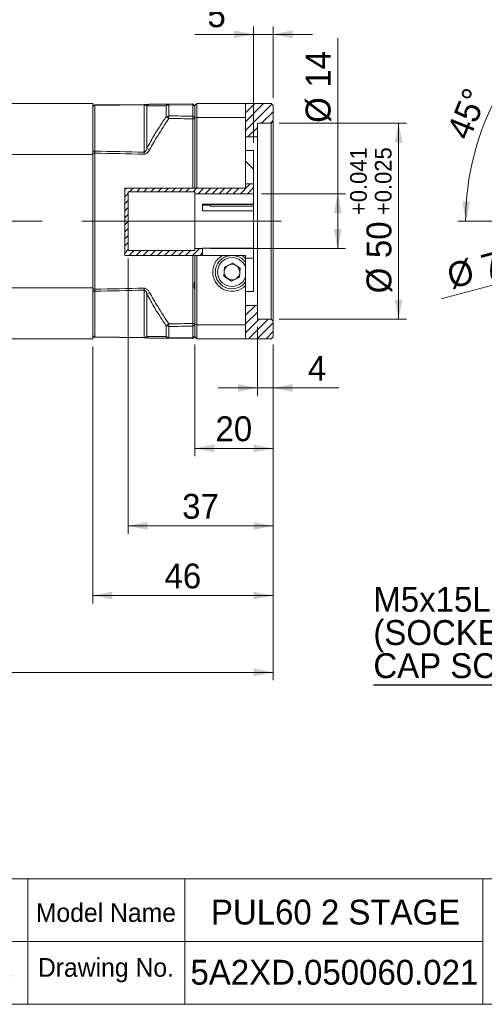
# Model space of a CAD drawing. Header units: millimetres. Extents: x 20 to 574, y 20 to 400.
# Tile 2 of 4: x 318 to 436, y 20 to 271. Entities that reach past the tile are written whole.
import ezdxf

# ---------------------------------------------------------------- set-up
doc = ezdxf.new("R2010")
doc.units = ezdxf.units.MM
doc.header["$LTSCALE"] = 2
doc.linetypes.add('CENTERX2', pattern=[20.32, 12.7, -2.54, 2.54, -2.54])
doc.styles.add('SLDTEXTSTYLE0', font='ARIAL.TTF', dxfattribs={"width": 0.948})
doc.styles.get("Standard").update_dxf_attribs({"font": 'ARIAL.TTF'})
doc.dimstyles.new('SLDDIMSTYLE0', dxfattribs={"dimtxt": 6.163965, "dimasz": 5, "dimexe": 0, "dimexo": 0.0625, "dimgap": 1.540991, "dimtad": 1, "dimdec": 4, "dimrnd": 1e-09, "dimzin": 12, "dimdsep": 46, "dimtxsty": 'SLDTEXTSTYLE0', "dimsah": 1, "dimcen": 0.09, "dimadec": 0, "dimazin": 0, "dimtfac": 1, "dimtdec": 4, "dimtmove": 0, "dimatfit": 3, "dimfxl": 0, "dimtolj": 1, "dimtzin": 12, "dimarcsym": 0})
doc.dimstyles.new('SLDDIMSTYLE1', dxfattribs={"dimtxt": 6.163965, "dimasz": 5, "dimexe": 0, "dimexo": 0.0625, "dimgap": 1.540991, "dimtad": 1, "dimdec": 4, "dimrnd": 1e-09, "dimzin": 12, "dimdsep": 46, "dimtxsty": 'SLDTEXTSTYLE0', "dimsah": 1, "dimcen": 0.09, "dimadec": 0, "dimazin": 0, "dimtfac": 1, "dimtdec": 4, "dimtofl": 0, "dimtmove": 0, "dimatfit": 3, "dimfxl": 0, "dimtolj": 1, "dimtzin": 12, "dimarcsym": 0})
doc.dimstyles.new('SLDDIMSTYLE2', dxfattribs={"dimtxt": 6.163965, "dimasz": 5, "dimexe": 0, "dimexo": 0.0625, "dimgap": 1.540991, "dimtad": 1, "dimdec": 4, "dimlfac": 2, "dimzin": 12, "dimdsep": 46, "dimtxsty": 'SLDTEXTSTYLE0', "dimsah": 1, "dimcen": 0.09, "dimadec": 4, "dimazin": 0, "dimtfac": 1, "dimtdec": 4, "dimtofl": 0, "dimtmove": 0, "dimatfit": 3, "dimfxl": 0, "dimtolj": 1, "dimtzin": 12, "dimarcsym": 0})
doc.dimstyles.new('SLDDIMSTYLE3', dxfattribs={"dimtxt": 0, "dimasz": 5, "dimexe": 0, "dimexo": 0.0625, "dimgap": 0, "dimtad": 0, "dimtih": 1, "dimtoh": 1, "dimdec": 0, "dimrnd": 1e-09, "dimzin": 0, "dimdsep": 46, "dimtxsty": 'Standard', "dimsah": 1, "dimcen": 0.09, "dimadec": 0, "dimazin": 0, "dimtfac": 5, "dimtdec": 0, "dimtofl": 0, "dimtmove": 0, "dimatfit": 3, "dimfxl": 0, "dimtolj": 1, "dimtzin": 0, "dimarcsym": 0})
doc.dimstyles.new('SLDDIMSTYLE4', dxfattribs={"dimtxt": 6.163965, "dimasz": 5, "dimexe": 0, "dimexo": 0.0625, "dimgap": 1.540991, "dimtad": 1, "dimdec": 4, "dimrnd": 1e-09, "dimzin": 12, "dimdsep": 46, "dimtxsty": 'SLDTEXTSTYLE0', "dimsah": 1, "dimcen": 0.09, "dimadec": 0, "dimazin": 0, "dimtfac": 1, "dimtdec": 4, "dimtofl": 0, "dimtmove": 0, "dimatfit": 3, "dimfxl": 0, "dimtolj": 1, "dimtzin": 12, "dimarcsym": 0})
doc.dimstyles.new('SLDDIMSTYLE7', dxfattribs={"dimtxt": 6.163965, "dimasz": 5, "dimexe": 0, "dimexo": 0.0625, "dimgap": 1.540991, "dimtad": 1, "dimdec": 4, "dimrnd": 1e-09, "dimzin": 12, "dimdsep": 46, "dimtxsty": 'SLDTEXTSTYLE0', "dimsah": 1, "dimcen": 0.09, "dimadec": 0, "dimazin": 0, "dimtol": 1, "dimtp": 0.041, "dimtm": -0.025, "dimtfac": 1, "dimtdec": 3, "dimtofl": 0, "dimtmove": 0, "dimatfit": 3, "dimfxl": 0, "dimtolj": 1, "dimarcsym": 0})
doc.dimstyles.new('SLDDIMSTYLE8', dxfattribs={"dimtxt": 6.163965, "dimasz": 5, "dimexe": 0, "dimexo": 0.0625, "dimgap": 1.540991, "dimtad": 0, "dimtih": 1, "dimtoh": 1, "dimdec": 0, "dimrnd": 1e-09, "dimzin": 12, "dimdsep": 46, "dimtxsty": 'SLDTEXTSTYLE0', "dimsah": 1, "dimcen": 0.09, "dimadec": 0, "dimazin": 0, "dimtfac": 1, "dimtdec": 4, "dimtofl": 0, "dimtmove": 0, "dimatfit": 3, "dimfxl": 0, "dimtolj": 1, "dimtzin": 12, "dimarcsym": 0})

# ---------------------------------------------------------------- blocks, each defined once
blk = doc.blocks.new('單位定位')
at = {"color": 7, "linetype": 'Continuous', "lineweight": 0}
for p, q in [((320.05, 52.01), (258.72, 52.01)), ((258.72, 52.01), (258.72, 20.01)), ((287.75, 52.01), (287.75, 20.01)), ((320.05, 36.01), (258.72, 36.01)), ((305.37, 29.25), (315.13, 31.25)), ((315.13, 31.25), (315.13, 23.25)), ((305.37, 29.25), (305.37, 25.25)), ((305.37, 25.25), (315.13, 23.25))]:
    blk.add_line(p, q, dxfattribs=at)
at = {"color": 7, "linetype": 'CENTERX2', "lineweight": 0}
for p, q in [((296.92, 33.36), (296.92, 21.34)), ((291.67, 27.24), (302.2, 27.24)), ((304.66, 27.24), (315.99, 27.24))]:
    blk.add_line(p, q, dxfattribs=at)
at = {"color": 7, "linetype": 'Continuous', "lineweight": 0}
for radius in [4.55, 2.45]:
    blk.add_circle((296.92, 27.24), radius, dxfattribs=at)
at = {"color": 7, "linetype": 'Continuous', "lineweight": 0, "char_height": 4.762, "attachment_point": 1, "style": 'SLDTEXTSTYLE0'}
for s, insert in [('Unit', (267.56, 46.27)), ('mm', (298.9, 46.86)), ('Project', (263.32, 30.54))]:
    blk.add_mtext(s, dxfattribs=dict(at, insert=insert))
blk = doc.blocks.new('*D29')
at = {"color": 7, "linetype": 'Continuous', "lineweight": 0}
for p, q in [((399.01, 226.89), (399.01, 266.57)), ((379.53, 226.89), (401.01, 226.89)), ((399.01, 226.89), (399.01, 212.89)), ((366.53, 212.89), (401.01, 212.89))]:
    blk.add_line(p, q, dxfattribs=at)
for points in [[(399.01, 226.89), (398.01, 221.89), (400.01, 221.89)], [(399.01, 212.89), (400.01, 217.89), (398.01, 217.89)]]:
    blk.add_solid(points, dxfattribs=at)
at = {"color": 7, "linetype": 'Continuous', "lineweight": 0, "char_height": 6.35, "attachment_point": 1, "rotation": 90, "style": 'SLDTEXTSTYLE0'}
for s, insert in [('14', (390.82, 253.99)), ('%%c', (390.82, 244.99))]:
    blk.add_mtext(s, dxfattribs=dict(at, insert=insert))
blk = doc.blocks.new('*D31')
at = {"color": 7, "linetype": 'Continuous', "lineweight": 0}
for p, q in [((211.03, 209.89), (211.03, 102.73)), ((382.53, 188.39), (382.53, 102.73)), ((211.03, 104.73), (382.53, 104.73))]:
    blk.add_line(p, q, dxfattribs=at)
for points in [[(211.03, 104.73), (216.03, 103.73), (216.03, 105.73)], [(382.53, 104.73), (377.53, 105.73), (377.53, 103.73)]]:
    blk.add_solid(points, dxfattribs=at)
at = {"color": 7, "linetype": 'Continuous', "lineweight": 0, "insert": (280.18, 112.91), "char_height": 6.35, "attachment_point": 1, "style": 'SLDTEXTSTYLE0'}
blk.add_mtext('171.5', dxfattribs=at)
blk = doc.blocks.new('*D32')
at = {"color": 7, "linetype": 'Continuous', "lineweight": 0}
for p, q in [((345.53, 210.39), (345.53, 140.11)), ((382.53, 188.39), (382.53, 140.11)), ((345.53, 142.11), (382.53, 142.11))]:
    blk.add_line(p, q, dxfattribs=at)
for points in [[(345.53, 142.11), (350.53, 141.11), (350.53, 143.11)], [(382.53, 142.11), (377.53, 143.11), (377.53, 141.11)]]:
    blk.add_solid(points, dxfattribs=at)
at = {"color": 7, "linetype": 'Continuous', "lineweight": 0, "insert": (359.33, 150.29), "char_height": 6.35, "attachment_point": 1, "style": 'SLDTEXTSTYLE0'}
blk.add_mtext('37', dxfattribs=at)
blk = doc.blocks.new('*D33')
at = {"color": 7, "linetype": 'Continuous', "lineweight": 0}
for p, q in [((362.53, 188.39), (362.53, 159.9)), ((382.53, 188.39), (382.53, 159.9)), ((362.53, 161.9), (382.53, 161.9))]:
    blk.add_line(p, q, dxfattribs=at)
for points in [[(362.53, 161.9), (367.53, 160.9), (367.53, 162.9)], [(382.53, 161.9), (377.53, 162.9), (377.53, 160.9)]]:
    blk.add_solid(points, dxfattribs=at)
at = {"color": 7, "linetype": 'Continuous', "lineweight": 0, "insert": (367.83, 170.08), "char_height": 6.35, "attachment_point": 1, "style": 'SLDTEXTSTYLE0'}
blk.add_mtext('20', dxfattribs=at)
blk = doc.blocks.new('*D34')
at = {"color": 7, "linetype": 'Continuous', "lineweight": 0}
for p, q in [((336.53, 187.89), (336.53, 122.33)), ((382.53, 188.39), (382.53, 122.33)), ((336.53, 124.33), (382.53, 124.33))]:
    blk.add_line(p, q, dxfattribs=at)
for points in [[(336.53, 124.33), (341.53, 123.33), (341.53, 125.33)], [(382.53, 124.33), (377.53, 125.33), (377.53, 123.33)]]:
    blk.add_solid(points, dxfattribs=at)
at = {"color": 7, "linetype": 'Continuous', "lineweight": 0, "insert": (354.83, 132.51), "char_height": 6.35, "attachment_point": 1, "style": 'SLDTEXTSTYLE0'}
blk.add_mtext('46', dxfattribs=at)
blk = doc.blocks.new('*D35')
at = {"color": 7, "linetype": 'Continuous', "lineweight": 0}
for p, q in [((384.03, 244.89), (416.53, 244.89)), ((414.53, 244.89), (414.53, 194.89)), ((384.03, 194.89), (416.53, 194.89))]:
    blk.add_line(p, q, dxfattribs=at)
for points in [[(414.53, 244.89), (413.53, 239.89), (415.53, 239.89)], [(414.53, 194.89), (415.53, 199.89), (413.53, 199.89)]]:
    blk.add_solid(points, dxfattribs=at)
at = {"color": 7, "linetype": 'Continuous', "lineweight": 0, "attachment_point": 1, "rotation": 90, "style": 'SLDTEXTSTYLE0'}
for s, insert, char_height in [('0.041', (402.17, 224.73), 4.233), ('0.025', (408.48, 224.73), 4.233), ('+', (402.17, 221.44), 4.23), ('+', (408.48, 221.44), 4.23), ('50', (406.34, 210.47), 6.35), ('%%c', (406.34, 201.48), 6.35)]:
    blk.add_mtext(s, dxfattribs=dict(at, insert=insert, char_height=char_height))
blk = doc.blocks.new('*D36')
at = {"color": 7, "linetype": 'Continuous', "lineweight": 0}
for p, q in [((377.53, 239.89), (377.53, 269.58)), ((382.53, 251.39), (382.53, 269.58)), ((377.53, 267.58), (362.59, 267.58)), ((377.53, 267.58), (382.53, 267.58)), ((382.53, 267.58), (392.53, 267.58))]:
    blk.add_line(p, q, dxfattribs=at)
for points in [[(377.53, 267.58), (372.53, 268.58), (372.53, 266.58)], [(382.53, 267.58), (387.53, 266.58), (387.53, 268.58)]]:
    blk.add_solid(points, dxfattribs=at)
at = {"color": 7, "linetype": 'Continuous', "lineweight": 0, "insert": (365.77, 275.76), "char_height": 6.35, "attachment_point": 1, "style": 'SLDTEXTSTYLE0'}
blk.add_mtext('5', dxfattribs=at)
blk = doc.blocks.new('*D37')
at = {"color": 7, "linetype": 'Continuous', "lineweight": 0}
for p, q in [((378.53, 192.89), (378.53, 175.33)), ((382.53, 188.39), (382.53, 175.33)), ((378.53, 177.33), (368.53, 177.33)), ((378.53, 177.33), (382.53, 177.33)), ((382.53, 177.33), (399.29, 177.33))]:
    blk.add_line(p, q, dxfattribs=at)
for points in [[(378.53, 177.33), (373.53, 178.33), (373.53, 176.33)], [(382.53, 177.33), (387.53, 176.33), (387.53, 178.33)]]:
    blk.add_solid(points, dxfattribs=at)
at = {"color": 7, "linetype": 'Continuous', "lineweight": 0, "insert": (391.41, 185.52), "char_height": 6.35, "attachment_point": 1, "style": 'SLDTEXTSTYLE0'}
blk.add_mtext('4', dxfattribs=at)
blk = doc.blocks.new('*D40')
at = {"color": 7, "linetype": 'Continuous', "lineweight": 0}
for q in [(533.3, 228.95), (425.38, 200.04)]:
    blk.add_line((465.69, 210.84), q, dxfattribs=at)
for points in [[(533.3, 228.95), (528.21, 228.63), (528.73, 226.69)], [(465.69, 210.84), (470.78, 211.16), (470.26, 213.1)]]:
    blk.add_solid(points, dxfattribs=at)
at = {"color": 7, "linetype": 'Continuous', "lineweight": 0, "char_height": 6.35, "attachment_point": 1, "rotation": 15, "style": 'SLDTEXTSTYLE0'}
for s, insert in [('70', (435.01, 211.08)), ('%%c', (426.33, 208.75))]:
    blk.add_mtext(s, dxfattribs=dict(at, insert=insert))
blk = doc.blocks.new('*D42')
at = {"color": 7, "linetype": 'Continuous', "lineweight": 0}
for p, q in [((471.49, 247.9), (450.08, 269.31)), ((460.27, 219.89), (429.62, 219.89))]:
    blk.add_line(p, q, dxfattribs=at)
blk.add_arc((499.5, 219.89), 67.88, 135, 180, dxfattribs=at)
for points in [[(451.5, 267.89), (447.36, 264.91), (448.83, 263.55)], [(431.62, 219.89), (432.8, 224.85), (430.8, 224.93)]]:
    blk.add_solid(points, dxfattribs=at)
at = {"color": 7, "linetype": 'Continuous', "lineweight": 0, "insert": (426.63, 242.64), "char_height": 6.35, "attachment_point": 1, "rotation": 67.8566, "style": 'SLDTEXTSTYLE0'}
blk.add_mtext('45°', dxfattribs=at)
blk = doc.blocks.new('*D43')
at = {"color": 7, "linetype": 'Continuous', "lineweight": 0}
for p, q in [((460.55, 304.75), (359.1, 304.75)), ((474.26, 246.69), (460.55, 304.75))]:
    blk.add_line(p, q, dxfattribs=at)
blk.add_solid([(474.26, 246.69), (474.09, 251.78), (472.14, 251.32)], dxfattribs=at)
at = {"color": 7, "linetype": 'Continuous', "lineweight": 0, "char_height": 6.35, "attachment_point": 1, "style": 'SLDTEXTSTYLE0'}
for s, insert in [('4', (362.13, 312.94)), ('M5x0.8', (374.72, 312.94)), ('Px', (404.69, 312.94)), ('10', (414.56, 312.94)), ('(DEPTH)', (424.71, 312.94)), (' - ', (367.2, 312.94))]:
    blk.add_mtext(s, dxfattribs=dict(at, insert=insert))
blk = doc.blocks.new('SW_NOTE_4')
at = {"color": 0, "linetype": 'Continuous', "lineweight": 0, "char_height": 6.35, "attachment_point": 1, "style": 'SLDTEXTSTYLE0'}
for s, insert in [('M5x15L', (0, 25.12)), ('(SOCKET HEAD', (0, 16.65)), ('CAP SCREW)', (0, 8.19))]:
    blk.add_mtext(s, dxfattribs=dict(at, insert=insert))

msp = doc.modelspace()

# ---------------------------------------------------------------- hatches: boundary and pattern name
at = {"linetype": 'Continuous', "lineweight": 0}
h = msp.add_hatch(dxfattribs=at)
h.set_pattern_fill('ANSI31', scale=0.5, style=0)
h.paths.add_polyline_path([(375.496744, 249.894995), (375.496744, 241.394995), (378.529099, 241.394995), (378.529099, 244.894995), (382.029099, 244.894995), (382.529099, 245.394995), (382.529099, 249.394995), (382.029099, 249.894995)], flags=0)
h = msp.add_hatch(dxfattribs=at)
h.set_pattern_fill('ANSI31', scale=2, angle=90, style=0)
h.paths.add_polyline_path([(375.496744, 237.894995), (375.496744, 229.394995), (377.529099, 229.394995), (377.529099, 237.894995)], flags=0)
h = msp.add_hatch(dxfattribs=at)
h.set_pattern_fill('ANSI31', scale=0.4, style=0)
h.paths.add_polyline_path([(375.496744, 229.394995), (375.496744, 228.308435), (344.675255, 228.308435), (344.675255, 211.129072), (364.529099, 211.129072), (364.529099, 212.894995), (362.529099, 212.894995), (362.529099, 212.394995), (345.529099, 212.394995), (345.529099, 227.394995), (362.529099, 227.394995), (362.529099, 226.894995), (377.529099, 226.894995), (377.529099, 229.394995)], flags=0)
h = msp.add_hatch(dxfattribs=at)
h.set_pattern_fill('ANSI31', scale=0.5, style=0)
h.paths.add_polyline_path([(382.029099, 189.894995), (382.529099, 190.394995), (382.529099, 194.394995), (382.029099, 194.894995), (378.529099, 194.894995), (378.529099, 198.394995), (375.496744, 198.394995), (375.496744, 189.894995)], flags=0)

# ---------------------------------------------------------------- linework, layer by layer
at = {"color": 7, "linetype": 'Continuous', "lineweight": 15}
for p, q in [((303.5291, 249.894995), (336.5291, 249.894995)), ((336.5291, 236.93172), (336.5291, 249.894995)), ((337.022991, 249.54671), (349.602671, 249.700408)), ((349.614882, 249.560348), (337.029101, 249.401986)), ((337.029101, 249.401986), (337.029101, 237.772008)), ((349.614882, 237.507971), (349.614882, 249.560348)), ((350.321995, 249.315686), (350.321995, 238.468319)), ((355.236204, 246.576698), (355.236204, 249.301476)), ((355.931097, 249.777728), (362.035134, 249.852307)), ((362.041169, 249.594802), (355.943316, 249.518387)), ((355.943316, 249.518387), (355.943316, 246.773513)), ((362.5291, 249.358342), (362.035134, 249.852307)), ((362.041169, 246.689055), (362.041169, 249.594802)), ((362.5291, 249.228008), (362.041169, 249.594802)), ((363.029101, 249.894995), (362.5291, 249.394996)), ((362.5291, 249.228008), (362.5291, 249.394996)), ((362.5291, 249.228008), (362.5291, 246.358146)), ((363.029101, 249.894995), (363.029101, 246.352508)), ((363.029101, 249.894995), (375.496746, 249.894995)), ((375.496746, 246.352508), (375.496746, 249.894995)), ((375.496746, 249.894995), (382.029103, 249.894995)), ((382.529096, 249.394996), (382.029103, 249.894995)), ((382.529096, 249.394996), (382.529096, 245.394995)), ((362.5291, 246.358146), (362.041169, 246.689055)), ((362.5291, 246.162846), (362.5291, 246.358146)), ((363.029101, 246.352508), (362.5291, 246.162846)), ((375.496746, 246.352508), (363.029101, 246.352508)), ((363.029101, 246.352508), (363.029101, 228.308435)), ((375.496746, 228.308435), (375.496746, 246.352508)), ((362.5291, 246.019119), (362.035134, 246.019119)), ((362.035134, 228.308435), (362.035134, 246.019119)), ((362.5291, 228.308435), (362.5291, 246.162846)), ((382.029103, 244.894996), (378.529103, 244.894996)), ((378.529103, 244.894996), (378.529103, 241.394996)), ((382.029103, 244.894996), (382.529096, 245.394995)), ((382.029103, 194.894995), (382.029103, 244.894996)), ((382.529096, 245.394995), (382.529096, 194.394996)), ((378.529103, 241.394996), (375.496746, 241.394996)), ((378.529103, 198.394995), (378.529103, 241.394996)), ((303.5291, 236.93172), (336.5291, 236.93172)), ((336.5291, 237.25371), (337.022991, 237.25371)), ((336.5291, 202.858271), (336.5291, 236.93172)), ((337.022991, 237.25371), (337.022991, 202.536281)), ((375.496746, 237.894995), (377.529101, 237.894995)), ((377.529101, 229.394995), (377.529101, 237.894995)), ((377.529101, 229.394995), (375.496746, 229.394995)), ((377.529101, 229.394995), (377.529101, 226.894996)), ((344.675252, 228.308435), (362.035134, 228.308435)), ((344.675252, 211.129073), (344.675252, 228.308435)), ((362.5291, 227.394995), (345.529096, 227.394995)), ((345.529096, 227.394995), (345.529096, 212.394996)), ((362.5291, 228.308435), (362.035134, 228.308435)), ((363.029101, 228.308435), (362.5291, 228.308435)), ((362.5291, 226.894996), (362.5291, 227.394995)), ((377.529101, 226.894996), (362.5291, 226.894996)), ((362.5291, 226.894996), (362.5291, 212.894995)), ((363.029101, 228.308435), (375.496746, 228.308435)), ((377.529101, 226.894996), (377.529101, 224.225122)), ((364.529097, 224.225122), (377.529101, 224.225122)), ((364.529097, 222.493072), (364.529097, 224.225122)), ((364.529097, 224.003907), (366.529101, 224.003907)), ((365.529099, 224.003907), (365.529099, 224.225122)), ((365.729102, 224.003907), (365.729102, 224.225122)), ((366.529101, 224.115897), (366.529101, 224.225122)), ((377.529101, 224.115897), (366.529101, 224.115897)), ((366.529101, 223.752581), (366.529101, 224.115897)), ((366.529101, 223.752581), (377.529101, 223.752581)), ((377.529101, 224.115897), (377.529101, 224.225122)), ((377.529101, 223.752581), (377.529101, 224.115897)), ((377.529101, 222.493072), (377.529101, 223.752581)), ((377.529101, 222.493072), (364.529097, 222.493072)), ((377.529101, 222.493072), (377.529101, 212.966792)), ((362.035134, 211.129073), (344.675252, 211.129073)), ((345.529096, 212.394996), (362.5291, 212.394996)), ((362.035134, 193.770872), (362.035134, 211.129073)), ((362.035134, 211.129073), (362.5291, 211.129073)), ((362.5291, 212.394996), (362.5291, 212.894995)), ((362.5291, 212.894995), (364.529097, 212.894995)), ((362.5291, 193.627145), (362.5291, 211.129073)), ((362.5291, 211.129073), (363.029101, 211.129073)), ((363.029101, 211.129073), (363.029101, 193.437483)), ((369.562806, 211.129073), (363.029101, 211.129073)), ((364.529097, 212.966792), (377.529101, 212.966792)), ((364.529097, 212.894995), (364.529097, 212.966792)), ((364.529097, 212.894995), (364.529097, 211.129073)), ((371.661545, 211.129073), (369.562806, 211.129073)), ((372.396649, 211.129073), (371.661545, 211.129073)), ((374.495388, 211.129073), (372.396649, 211.129073)), ((375.496746, 211.129073), (374.495388, 211.129073)), ((375.496746, 210.356995), (375.496746, 211.129073)), ((377.529101, 210.447774), (377.529101, 212.966792)), ((372.1594, 209.200717), (370.097437, 208.160704)), ((374.09106, 207.93501), (372.1594, 209.200717)), ((377.529101, 210.447774), (375.496746, 210.447774)), ((375.496746, 209.352217), (375.496746, 210.356995)), ((375.496746, 208.136922), (375.496746, 209.352217)), ((377.529101, 201.957603), (377.529101, 210.447774)), ((370.097437, 208.160704), (369.967134, 205.854982)), ((373.960764, 205.629288), (374.09106, 207.93501)), ((375.496746, 205.653068), (375.496746, 208.136922)), ((369.967134, 205.854982), (371.898794, 204.589273)), ((371.898794, 204.589273), (373.960764, 205.629288)), ((375.496746, 203.432995), (375.496746, 204.437774)), ((303.5291, 202.858271), (336.5291, 202.858271)), ((336.5291, 189.894996), (336.5291, 202.858271)), ((336.5291, 202.536281), (337.022991, 202.536281)), ((337.029101, 202.017983), (337.029101, 190.388005)), ((349.614882, 190.229643), (349.614882, 202.28202)), ((350.321995, 201.321672), (350.321995, 190.474305)), ((375.496746, 193.437483), (375.496746, 203.432995)), ((377.529101, 201.957603), (375.496746, 201.957603)), ((375.496746, 198.394995), (378.529103, 198.394995)), ((378.529103, 198.394995), (378.529103, 194.894995)), ((362.035134, 193.770872), (362.5291, 193.770872)), ((362.5291, 193.431844), (362.5291, 193.627145)), ((363.029101, 193.437483), (362.5291, 193.627145)), ((378.529103, 194.894995), (382.029103, 194.894995)), ((382.529096, 194.394996), (382.029103, 194.894995)), ((382.529096, 194.394996), (382.529096, 190.394995)), ((355.236204, 190.488515), (355.236204, 193.213293)), ((355.943316, 193.016478), (355.943316, 190.271604)), ((362.041169, 193.100936), (362.5291, 193.431844)), ((362.041169, 190.195189), (362.041169, 193.100936)), ((362.5291, 193.431844), (362.5291, 190.561983)), ((363.029101, 193.437483), (363.029101, 189.894996)), ((363.029101, 193.437483), (375.496746, 193.437483)), ((375.496746, 189.894996), (375.496746, 193.437483)), ((303.5291, 189.894996), (336.5291, 189.894996)), ((349.602671, 190.089583), (337.022991, 190.243281)), ((337.029101, 190.388005), (349.614882, 190.229643)), ((362.035134, 189.937684), (355.931097, 190.012263)), ((355.943316, 190.271604), (362.041169, 190.195189)), ((362.035134, 189.937684), (362.5291, 190.431648)), ((362.041169, 190.195189), (362.5291, 190.561983)), ((362.5291, 190.394995), (362.5291, 190.561983)), ((363.029101, 189.894996), (362.5291, 190.394995)), ((375.496746, 189.894996), (363.029101, 189.894996)), ((382.029103, 189.894996), (375.496746, 189.894996)), ((382.029103, 189.894996), (382.529096, 190.394995))]:
    msp.add_line(p, q, dxfattribs=at)
at = {"color": 7, "linetype": 'CENTERX2', "lineweight": 0, "ltscale": 2}
msp.add_line((384.574727, 219.894995), (210.279099, 219.894995), dxfattribs=at)
at = {"color": 7, "linetype": 'Continuous', "lineweight": 0}
for p, q in [((320, 20), (320, 52)), ((574, 52), (320, 52)), ((360, 20), (360, 52)), ((436, 20), (436, 52)), ((436, 36), (320, 36)), ((20, 20), (574, 20))]:
    msp.add_line(p, q, dxfattribs=at)
at = {"color": 7, "linetype": 'Continuous', "lineweight": 15, "flags": 128}
for points in [[(336.5291, 237.51292), (336.538704, 237.563466), (336.567157, 237.612068), (336.613366, 237.656861), (336.675548, 237.696122), (336.751313, 237.728344), (336.837755, 237.752284), (336.931558, 237.767029), (337.029101, 237.772008)], [(337.029101, 202.017983), (336.931558, 202.022962), (336.837755, 202.037706), (336.751313, 202.061647), (336.675548, 202.093869), (336.613366, 202.13313), (336.567157, 202.177923), (336.538704, 202.226525), (336.5291, 202.277071)]]:
    msp.add_lwpolyline(points, dxfattribs=at)
at = {"color": 7, "linetype": 'Continuous', "lineweight": 15}
for centre, radius, start, end in [((337.029099, 249.046748), 0.5, 90.7, 180), ((336.995537, 248.935106), 0.468085, 85.88810134, 175.1910845), ((348.899467, 249.568535), 0.715463, 359.34437795, 10.62140748), ((351.044307, 248.868697), 0.849431, 91.85027662, 148.24951639), ((355.97356, 248.97069), 0.808154, 93.01188452, 155.83849972), ((355.923801, 248.320984), 1.197562, 89.06626907, 125.04110352), ((353.250761, 249.521485), 2.692557, 359.9340717, 5.46095054), ((355.919617, 245.490001), 1.28373, 88.94217991, 122.16537994), ((404.997046, 318.604863), 87.545405, 235.36124499, 235.91218582), ((419.568708, 245.280459), 63.642907, 178.65572621, 179.26077796), ((421.584511, 235.531074), 71.996775, 178.42656733, 178.83296248), ((404.712667, 337.767297), 113.219399, 241.28842801, 241.68861676), ((372.029099, 206.894995), 4.9, 120.22021261, 315.04667969), ((372.029099, 206.894995), 4.9, 44.95332031, 59.77978739), ((372.029099, 206.894995), 3.683333, 19.70484109, 340.29515891), ((372.029099, 206.894995), 2, 116.76545594, 176.76545594), ((372.029099, 206.894995), 2, 56.76545594, 116.76545594), ((372.029099, 206.894995), 2, 176.76545594, 236.76545594), ((372.029099, 206.894995), 2, 296.76545594, 356.76545594), ((372.029099, 206.894995), 2, 356.76545594, 56.76545594), ((366.269006, 203.507357), 3.9, 163.52641154, 196.47358846), ((372.029099, 206.894995), 4.25, 197.79750333, 324.67807956), ((372.029099, 206.894995), 2, 236.76545594, 296.76545594), ((421.584511, 204.258917), 71.996775, 181.16703752, 181.57343267), ((404.712667, 102.022694), 113.219399, 118.31138324, 118.71157199), ((404.997046, 121.185128), 87.545405, 124.08781418, 124.63875501), ((419.568708, 194.509531), 63.642907, 180.73922204, 181.34427379), ((355.919617, 194.29999), 1.28373, 237.83462006, 271.05782009), ((337.029099, 190.743243), 0.5, 180, 269.3), ((336.995537, 190.854885), 0.468085, 184.8089155, 274.11189866), ((348.899467, 190.221456), 0.715463, 349.37859252, 0.65562205), ((351.044307, 190.921294), 0.849431, 211.75048361, 268.14972338), ((355.923801, 191.469007), 1.197562, 234.95889648, 270.93373093), ((355.97356, 190.819301), 0.808154, 204.16150028, 266.98811548), ((353.250761, 190.268506), 2.692557, 354.53904946, 0.0659283)]:
    msp.add_arc(centre, radius, start, end, dxfattribs=at)
for centre, major_axis, ratio, start_param, end_param in [((-2008.028984, 219.894995), (3192.034603, 0), 0.0125311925, 0.7340087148, 0.7368561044), ((-2008.041201, 219.894995), (3192.034603, 0), 0.0122179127, 0.7340058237, 0.7368561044), ((-2008.041201, 219.894995), (2741.875877, 0), 0.0122179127, 0.5357905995, 0.544710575), ((-2008.028984, 219.894995), (2741.875877, 0), 0.0125826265, 0.5357905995, 0.5447148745), ((-2008.041201, 219.894995), (2741.875877, 0), 0.0122179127, 5.7384747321, 5.7473947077), ((-2008.028984, 219.894995), (2741.875877, 0), 0.0125826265, 5.7384704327, 5.7473947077), ((-2008.041201, 219.894995), (3192.034603, 0), 0.0122179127, 5.5463292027, 5.5491794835), ((-2008.028984, 219.894995), (3192.034603, 0), 0.0125311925, 5.5463292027, 5.5491765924)]:
    msp.add_ellipse(centre, major_axis=major_axis, ratio=ratio, start_param=start_param, end_param=end_param, dxfattribs=at)
for points, knots in [([(337.022991, 249.54671), (337.024191, 249.536896), (337.026131, 249.521032), (337.028281, 249.434853), (337.029101, 249.401986)], [0, 0, 0, 0, 0.61862308, 1, 1, 1, 1]), ([(351.01688, 249.717686), (350.952068, 249.716894), (350.773542, 249.714713), (350.431734, 249.710537), (349.994622, 249.705196), (349.724448, 249.701896), (349.602671, 249.700408)], [0, 0, 0, 0, 0.2068817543, 0.5698621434, 0.806121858, 1, 1, 1, 1]), ([(349.614882, 249.560348), (349.650833, 249.560208), (349.714136, 249.55996), (349.853548, 249.54394), (350.050238, 249.491042), (350.205729, 249.407714), (350.289797, 249.341171), (350.321995, 249.315686)], [0, 0, 0, 0, 0.08327240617, 0.14662603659, 0.35949464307, 0.75468989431, 1, 1, 1, 1]), ([(355.236204, 249.301476), (354.266273, 249.302943), (352.527528, 249.305573), (350.998208, 249.312585), (350.321995, 249.315686)], [0, 0, 0, 0, 0.557833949, 1, 1, 1, 1]), ([(351.01688, 249.717686), (351.693503, 249.725953), (353.225751, 249.744675), (354.961714, 249.765885), (355.931097, 249.777728)], [0, 0, 0, 0, 0.4415882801, 1, 1, 1, 1]), ([(362.041169, 249.594802), (362.039947, 249.668804), (362.037503, 249.81681), (362.035924, 249.840474), (362.035134, 249.852307)], [0, 0, 0, 0, 0.4999989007, 1, 1, 1, 1]), ([(350.321995, 238.468319), (350.998208, 239.692347), (352.527528, 242.460603), (354.266273, 245.102794), (355.236204, 246.576698)], [0, 0, 0, 0, 0.4421660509, 1, 1, 1, 1]), ([(362.035134, 246.019119), (362.035924, 246.142725), (362.037504, 246.389938), (362.039947, 246.589349), (362.041169, 246.689055)], [0, 0, 0, 0, 0.49999887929, 1, 1, 1, 1]), ([(362.5291, 246.358146), (362.5291, 246.307881), (362.5291, 246.207351), (362.5291, 246.081862), (362.5291, 246.019119)], [0, 0, 0, 0, 0.5000113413, 1, 1, 1, 1]), ([(355.931097, 246.101548), (354.961714, 244.643775), (353.22575, 242.033204), (351.693503, 239.298472), (351.01688, 238.090846)], [0, 0, 0, 0, 0.5584116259, 1, 1, 1, 1]), ([(337.029101, 237.772008), (337.027766, 237.670108), (337.025608, 237.505404), (337.023714, 237.323191), (337.022991, 237.25371)], [0, 0, 0, 0, 0.6186835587, 1, 1, 1, 1]), ([(349.602671, 236.997449), (349.613578, 236.997336), (349.76177, 236.995791), (350.046896, 237.060838), (350.57477, 237.390214), (350.83285, 237.799205), (351.01688, 238.090846)], [0, 0, 0, 0, 0.01751526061, 0.23797972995, 0.45662209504, 1, 1, 1, 1]), ([(349.614882, 237.507971), (349.620337, 237.507837), (349.660307, 237.506859), (349.738853, 237.523328), (349.877408, 237.603862), (350.12864, 237.900528), (350.239016, 238.22465), (350.321995, 238.468319)], [0, 0, 0, 0, 0.0127665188, 0.0935389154, 0.183028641, 0.3858167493, 1, 1, 1, 1]), ([(371.661545, 211.129073), (371.302998, 211.070405), (370.528969, 210.943754), (369.47248, 210.3589), (368.584744, 209.487078), (368.057155, 208.518673), (367.810642, 207.603275), (367.756534, 206.706684), (367.822787, 206.027378), (367.972074, 205.669095), (367.997849, 205.607236)], [0, 0, 0, 0, 0.1171532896, 0.2529100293, 0.3958066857, 0.5548072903, 0.6750426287, 0.7954514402, 0.9646835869, 1, 1, 1, 1]), ([(375.496746, 209.352217), (375.45896, 209.403976), (375.174626, 209.793459), (374.471219, 210.460413), (373.373719, 210.991519), (372.644935, 211.094118), (372.396649, 211.129073)], [0, 0, 0, 0, 0.0572712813, 0.4309595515, 0.8061362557, 1, 1, 1, 1]), ([(375.496746, 204.437774), (375.496746, 204.758503), (375.496746, 205.152551), (375.496746, 205.57455), (375.496746, 205.653068)], [0, 0, 0, 0, 0.8139365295, 1, 1, 1, 1]), ([(337.022991, 202.536281), (337.024191, 202.423102), (337.026131, 202.240148), (337.028281, 202.079319), (337.029101, 202.017983)], [0, 0, 0, 0, 0.6186223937, 1, 1, 1, 1]), ([(351.01688, 201.699145), (350.952068, 201.810941), (350.773541, 202.118888), (350.431734, 202.496798), (349.994622, 202.758134), (349.724448, 202.781851), (349.602671, 202.792542)], [0, 0, 0, 0, 0.2068810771, 0.5698617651, 0.8061216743, 1, 1, 1, 1]), ([(349.614882, 202.28202), (349.650833, 202.279538), (349.714136, 202.275167), (349.853548, 202.206231), (350.050238, 201.993623), (350.205729, 201.670306), (350.289797, 201.41822), (350.321995, 201.321672)], [0, 0, 0, 0, 0.0832724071, 0.1466260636, 0.3594947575, 0.7546904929, 1, 1, 1, 1]), ([(355.236204, 193.213293), (354.266273, 194.687197), (352.527528, 197.329388), (350.998208, 200.097643), (350.321995, 201.321672)], [0, 0, 0, 0, 0.5578339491, 1, 1, 1, 1]), ([(351.01688, 201.699145), (351.693503, 200.491519), (353.22575, 197.756787), (354.961714, 195.146216), (355.931097, 193.688442)], [0, 0, 0, 0, 0.4415883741, 1, 1, 1, 1]), ([(362.041169, 193.100936), (362.039947, 193.200642), (362.037504, 193.400052), (362.035924, 193.647266), (362.035134, 193.770872)], [0, 0, 0, 0, 0.50000112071, 1, 1, 1, 1]), ([(362.5291, 193.770872), (362.5291, 193.708129), (362.5291, 193.58264), (362.5291, 193.48211), (362.5291, 193.431844)], [0, 0, 0, 0, 0.4999886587, 1, 1, 1, 1]), ([(337.029101, 190.388005), (337.027766, 190.337761), (337.025608, 190.256549), (337.023714, 190.246944), (337.022991, 190.243281)], [0, 0, 0, 0, 0.61868329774, 1, 1, 1, 1]), ([(349.602671, 190.089583), (349.613578, 190.089449), (349.76177, 190.087636), (350.046896, 190.084157), (350.574771, 190.077706), (350.83285, 190.074553), (351.01688, 190.072305)], [0, 0, 0, 0, 0.0175152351, 0.2379795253, 0.4566217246, 1, 1, 1, 1]), ([(349.614882, 190.229643), (349.620337, 190.229531), (349.660308, 190.228715), (349.738852, 190.231896), (349.877407, 190.250977), (350.12864, 190.325104), (350.239016, 190.410275), (350.321995, 190.474305)], [0, 0, 0, 0, 0.0127664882, 0.0935388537, 0.183028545, 0.3858163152, 1, 1, 1, 1]), ([(350.321995, 190.474305), (350.998208, 190.477406), (352.527528, 190.484418), (354.266273, 190.487048), (355.236204, 190.488515)], [0, 0, 0, 0, 0.442166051, 1, 1, 1, 1]), ([(355.931097, 190.012263), (354.961714, 190.024106), (353.225751, 190.045316), (351.693503, 190.064038), (351.01688, 190.072305)], [0, 0, 0, 0, 0.5584117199, 1, 1, 1, 1]), ([(362.035134, 189.937684), (362.035924, 189.949516), (362.037503, 189.973181), (362.039947, 190.121187), (362.041169, 190.195189)], [0, 0, 0, 0, 0.5000010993, 1, 1, 1, 1])]:
    msp.add_open_spline(points, degree=3, knots=knots, dxfattribs=at)

# ---------------------------------------------------------------- block references
at = {"color": 7, "linetype": 'Continuous', "lineweight": 0}
msp.add_blockref('SW_NOTE_4', (408.086447, 101.423865), dxfattribs=at)
at = {"color": 7, "linetype": 'Continuous'}
msp.add_blockref('單位定位', (0, 0), dxfattribs=at)

# ---------------------------------------------------------------- texts
at = {"color": 7, "linetype": 'Continuous', "lineweight": 0, "attachment_point": 1, "style": 'SLDTEXTSTYLE0'}
for s, insert, char_height in [('Model Name', (322.008332, 45.789185), 4.7625), ('  PUL60 2 STAGE', (362, 46.718914), 6.35), ('Drawing No.', (322.537501, 31.789185), 4.7625), ('5A2XD.050060.021', (361.447914, 31.35669), 6.35)]:
    msp.add_mtext(s, dxfattribs=dict(at, insert=insert, char_height=char_height))

# ---------------------------------------------------------------- dimensions: what is measured, and where the dimension line sits
at = {"color": 7, "linetype": 'Continuous', "lineweight": 0}
dim = msp.add_diameter_dim_2p(p1=(475.183671, 242.794611), p2=(474.2642, 246.687499), text='<> - M5x0.8Px10(DEPTH)\\P', dimstyle='SLDDIMSTYLE8', override={"dimpost": '<>'}, dxfattribs=at)
dim.commit()
dim.dimension.update_dxf_attribs({"geometry": '*D43', "text_midpoint": (409.075863, 309.48247), "dimtype": 163})
for base, p1, p2, dimstyle, picture, middle in [((382.529099, 267.578671), (377.529099, 237.894995), (382.529099, 249.394995), 'SLDDIMSTYLE4', '*D36', (368.115451, 267.578671)), ((382.529099, 104.728473), (211.029099, 211.894995), (382.529099, 190.394995), 'SLDDIMSTYLE1', '*D31', (290.762263, 104.728473)), ((382.529099, 142.105396), (345.529099, 212.394995), (382.529099, 190.394995), 'SLDDIMSTYLE1', '*D32', (364.029099, 142.105396)), ((382.529099, 177.329954), (378.529099, 194.894995), (382.529099, 190.394995), 'SLDDIMSTYLE4', '*D37', (393.760362, 177.329954)), ((382.529099, 161.896373), (362.529099, 190.394995), (382.529099, 190.394995), 'SLDDIMSTYLE1', '*D33', (372.529099, 161.896373))]:
    dim = msp.add_linear_dim(base=base, p1=p1, p2=p2, dimstyle=dimstyle, dxfattribs=at)
    dim.commit()
    dim.dimension.update_dxf_attribs({"geometry": picture, "text_midpoint": middle, "dimtype": 160})
dim = msp.add_angular_dim_2l(base=(436.784974, 245.870612), line1=((536.567898, 219.894995), (462.272913, 219.894995)), line2=((472.908445, 246.48221), (476.5854, 242.805255)), dimstyle='SLDDIMSTYLE2', dxfattribs=at)
dim.commit()
dim.dimension.update_dxf_attribs({"geometry": '*D42', "text_midpoint": (436.624535, 245.479844), "dimtype": 162})
for base, p1, p2, dimstyle, picture, middle in [((399.006247, 212.894995), (377.529099, 226.894995), (364.529099, 212.894995), 'SLDDIMSTYLE1', '*D29', (399.006247, 254.193948)), ((414.529099, 194.894995), (382.029099, 244.894995), (382.029099, 194.894995), 'SLDDIMSTYLE7', '*D35', (414.529099, 220.159015))]:
    dim = msp.add_linear_dim(base=base, p1=p1, p2=p2, angle=90, text='%%c<>', dimstyle=dimstyle, dxfattribs=at)
    dim.commit()
    dim.dimension.update_dxf_attribs({"geometry": picture, "text_midpoint": middle, "dimtype": 160})
dim = msp.add_diameter_dim_2p(p1=(465.688256, 210.836329), p2=(533.303064, 228.953662), dimstyle='SLDDIMSTYLE0', dxfattribs=at)
dim.commit()
dim.dimension.update_dxf_attribs({"geometry": '*D40', "text_midpoint": (437.16413, 203.193327), "dimtype": 163})
dim = msp.add_linear_dim(base=(382.529099, 124.325266), p1=(336.529099, 189.894995), p2=(382.529099, 190.394995), angle=0, dimstyle='SLDDIMSTYLE1', dxfattribs=at)
dim.commit()
dim.dimension.update_dxf_attribs({"geometry": '*D34', "text_midpoint": (359.529099, 124.325266), "dimtype": 160})

# ---------------------------------------------------------------- leaders
msp.add_leader([(490.94396, 202.644995), (472.584666, 101.423865), (408.086447, 101.423865)], dimstyle='SLDDIMSTYLE3', dxfattribs=at)

doc.saveas('drawing.dxf')
